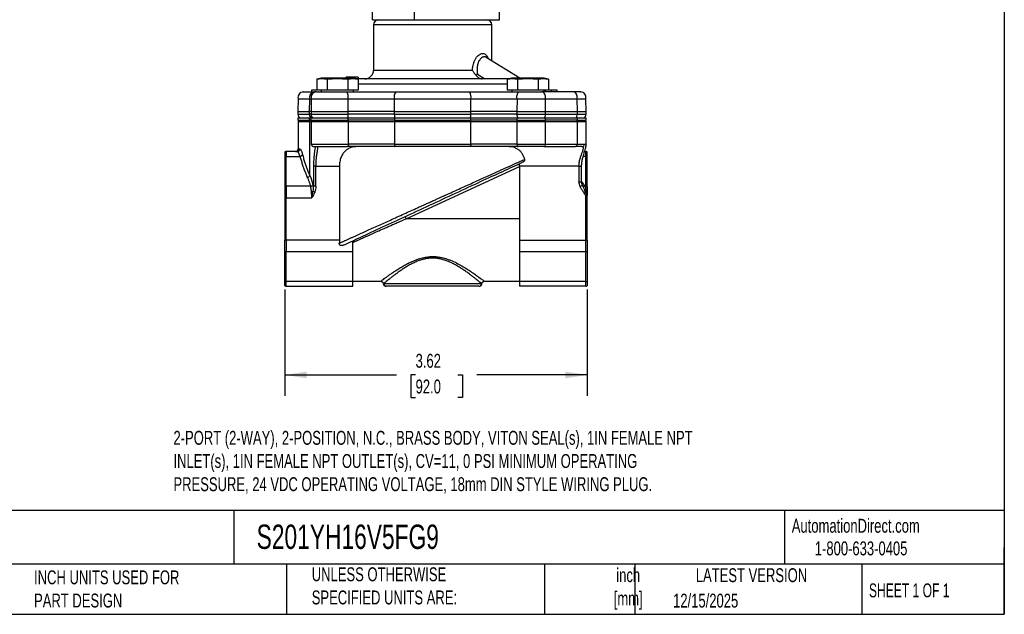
# Model space of a CAD drawing. Header units: inches. Extents: x 0.5 to 21.5, y 0.5 to 16.5.
# Tile 6 of 16: x 9.7 to 21.5, y 0.5 to 7.6. Entities that reach past the tile are written whole.
import ezdxf

# ---------------------------------------------------------------- set-up
doc = ezdxf.new("R2010")
doc.units = ezdxf.units.IN
doc.header["$LTSCALE"] = 2
doc.header["$MEASUREMENT"] = 0
doc.linetypes.add('SLD-Solid', pattern=[0])
doc.layers.add('DIMENSIONS', color=140, linetype='SLD-Solid', lineweight=25)
doc.layers.add('TEXT', color=140, linetype='SLD-Solid', lineweight=25)
doc.styles.add('SLDTEXTSTYLE0', font='TXT', dxfattribs={"width": 0.7})
doc.styles.add('SLDTEXTSTYLE1', font='TXT', dxfattribs={"width": 0.65})
doc.dimstyles.new('SLDDIMSTYLE0', dxfattribs={"dimtxt": 0.169922, "dimasz": 0.26, "dimexe": 0, "dimexo": 0.0625, "dimgap": 0.04248, "dimtad": 0, "dimtih": 1, "dimtoh": 1, "dimrnd": 1e-09, "dimzin": 12, "dimdsep": 46, "dimtxsty": 'SLDTEXTSTYLE0', "dimsah": 1, "dimcen": 0.09, "dimadec": 0, "dimazin": 3, "dimtfac": 1, "dimtofl": 0, "dimtmove": 0, "dimatfit": 3, "dimfxl": 0, "dimfrac": 2, "dimtolj": 1, "dimtzin": 12, "dimarcsym": 0})

# ---------------------------------------------------------------- blocks, each defined once
blk = doc.blocks.new('_D_5')
at = {"layer": 'DIMENSIONS'}
for p, q in [((12.876, 4.392), (12.876, 3.118)), ((16.498, 4.392), (16.498, 3.118)), ((12.876, 3.368), (14.212, 3.368)), ((14.442, 3.368), (14.385, 3.368)), ((14.385, 3.368), (14.385, 3.098)), ((14.947, 3.368), (15.004, 3.368)), ((15.004, 3.368), (15.004, 3.098)), ((16.498, 3.368), (15.177, 3.368)), ((14.385, 3.098), (14.442, 3.098)), ((15.004, 3.098), (14.947, 3.098))]:
    blk.add_line(p, q, dxfattribs=at)
for points in [[(12.876, 3.368), (13.136, 3.328), (13.136, 3.408)], [(16.498, 3.368), (16.238, 3.408), (16.238, 3.328)]]:
    blk.add_solid(points, dxfattribs=at)
at = {"layer": 'DIMENSIONS', "char_height": 0.1667, "attachment_point": 1, "style": 'SLDTEXTSTYLE0'}
for s, insert in [('3.62', (14.442, 3.621)), ('92.0', (14.442, 3.313))]:
    blk.add_mtext(s, dxfattribs=dict(at, insert=insert))

msp = doc.modelspace()

# ---------------------------------------------------------------- linework, layer by layer
for p, q in [((14.425, 9.245), (14.425, 7.625)), ((15.446, 7.625), (15.446, 9.245)), ((13.924, 7.625), (13.924, 7.995)), ((13.924, 7.625), (14.425, 7.625)), ((13.938, 7.562), (13.938, 7.022)), ((15.355, 7.562), (13.938, 7.562)), ((14.425, 7.625), (15.446, 7.625)), ((15.355, 7.133), (15.355, 7.562)), ((15.69, 6.923), (15.29, 7.173)), ((13.938, 7.022), (15.124, 7.022)), ((15.185, 6.971), (15.273, 6.916)), ((13.311, 6.923), (13.256, 6.913)), ((13.256, 6.913), (13.256, 6.78)), ((13.699, 6.923), (13.311, 6.923)), ((13.38, 6.913), (13.38, 6.78)), ((13.607, 6.936), (13.607, 6.923)), ((13.609, 6.936), (13.609, 6.923)), ((13.629, 6.913), (13.629, 6.78)), ((13.642, 6.936), (13.637, 6.936)), ((13.638, 6.936), (13.638, 6.923)), ((13.653, 6.936), (13.653, 6.923)), ((13.664, 6.936), (13.658, 6.936)), ((13.668, 6.936), (13.668, 6.923)), ((13.678, 6.936), (13.678, 6.923)), ((13.687, 6.936), (13.687, 6.923)), ((13.689, 6.936), (13.687, 6.936)), ((13.69, 6.936), (13.69, 6.923)), ((13.699, 6.936), (13.69, 6.936)), ((13.699, 6.936), (13.699, 6.923)), ((13.753, 6.913), (13.699, 6.923)), ((13.713, 6.936), (13.713, 6.92)), ((13.752, 6.936), (13.715, 6.936)), ((13.752, 6.936), (13.752, 6.916)), ((13.753, 6.913), (13.753, 6.78)), ((15.539, 6.853), (13.753, 6.853)), ((15.594, 6.923), (15.539, 6.913)), ((15.539, 6.913), (15.539, 6.78)), ((15.982, 6.923), (15.594, 6.923)), ((15.663, 6.913), (15.663, 6.78)), ((15.912, 6.913), (15.912, 6.78)), ((16.036, 6.913), (15.982, 6.923)), ((16.036, 6.913), (16.036, 6.78)), ((13.311, 6.779), (13.195, 6.779)), ((13.195, 6.779), (13.195, 6.759)), ((13.248, 6.759), (13.228, 6.759)), ((13.38, 6.78), (13.256, 6.78)), ((13.311, 6.78), (13.311, 6.759)), ((13.629, 6.78), (13.38, 6.78)), ((13.753, 6.78), (13.629, 6.78)), ((13.699, 6.759), (13.699, 6.78)), ((15.663, 6.78), (15.539, 6.78)), ((15.594, 6.78), (15.594, 6.759)), ((15.912, 6.78), (15.663, 6.78)), ((16.036, 6.78), (15.912, 6.78)), ((16.336, 6.759), (15.957, 6.759)), ((15.982, 6.759), (15.982, 6.78)), ((15.995, 6.779), (15.995, 6.759)), ((16.068, 6.779), (16.068, 6.759)), ((16.14, 6.759), (16.14, 6.779)), ((13.035, 6.678), (13.032, 6.524)), ((13.035, 6.678), (13.173, 6.678)), ((13.171, 6.524), (13.173, 6.678)), ((13.173, 6.678), (13.192, 6.678)), ((13.192, 6.678), (13.19, 6.524)), ((13.192, 6.678), (13.634, 6.678)), ((13.635, 6.524), (13.634, 6.678)), ((13.634, 6.678), (14.187, 6.678)), ((14.187, 6.678), (14.186, 6.524)), ((14.187, 6.678), (15.105, 6.678)), ((15.106, 6.524), (15.105, 6.678)), ((15.105, 6.678), (15.658, 6.678)), ((15.658, 6.678), (15.657, 6.524)), ((15.658, 6.678), (15.998, 6.678)), ((16, 6.524), (15.998, 6.678)), ((15.998, 6.678), (16.377, 6.678)), ((16.377, 6.678), (16.378, 6.524)), ((16.377, 6.678), (16.482, 6.678)), ((16.485, 6.524), (16.482, 6.678)), ((13.032, 6.524), (13.032, 6.492)), ((13.032, 6.524), (13.171, 6.524)), ((13.19, 6.524), (13.171, 6.524)), ((13.171, 6.492), (13.171, 6.524)), ((13.19, 6.524), (13.19, 6.492)), ((13.19, 6.524), (13.635, 6.524)), ((13.635, 6.492), (13.635, 6.524)), ((14.186, 6.524), (13.635, 6.524)), ((14.186, 6.524), (14.186, 6.492)), ((14.186, 6.524), (15.106, 6.524)), ((15.106, 6.492), (15.106, 6.524)), ((15.657, 6.524), (15.106, 6.524)), ((15.657, 6.524), (15.657, 6.492)), ((15.657, 6.524), (16, 6.524)), ((16, 6.492), (16, 6.524)), ((16, 6.524), (16.378, 6.524)), ((16.378, 6.524), (16.378, 6.492)), ((16.378, 6.524), (16.485, 6.524)), ((16.485, 6.492), (16.485, 6.524)), ((13.032, 6.492), (13.171, 6.492)), ((13.032, 6.444), (13.032, 6.419)), ((13.17, 6.444), (13.032, 6.444)), ((13.032, 6.419), (13.17, 6.419)), ((13.035, 6.403), (13.035, 6.076)), ((13.035, 6.403), (13.173, 6.403)), ((13.17, 6.419), (13.17, 6.444)), ((13.188, 6.444), (13.17, 6.444)), ((13.188, 6.419), (13.17, 6.419)), ((13.19, 6.492), (13.171, 6.492)), ((13.173, 5.757), (13.173, 6.403)), ((13.173, 6.403), (13.191, 6.403)), ((13.188, 6.444), (13.188, 6.419)), ((13.635, 6.444), (13.188, 6.444)), ((13.188, 6.419), (13.635, 6.419)), ((13.19, 6.492), (13.635, 6.492)), ((13.191, 6.403), (13.191, 6.135)), ((13.191, 6.403), (13.637, 6.403)), ((14.186, 6.492), (13.635, 6.492)), ((13.635, 6.419), (13.635, 6.444)), ((14.188, 6.444), (13.635, 6.444)), ((14.188, 6.419), (13.635, 6.419)), ((13.637, 6.135), (13.637, 6.403)), ((13.637, 6.403), (14.189, 6.403)), ((14.186, 6.492), (15.106, 6.492)), ((14.188, 6.444), (14.188, 6.419)), ((15.105, 6.444), (14.188, 6.444)), ((14.188, 6.419), (15.105, 6.419)), ((14.189, 6.403), (14.189, 6.135)), ((14.189, 6.403), (15.104, 6.403)), ((15.104, 6.135), (15.104, 6.403)), ((15.104, 6.403), (15.657, 6.403)), ((15.105, 6.419), (15.105, 6.444)), ((15.656, 6.444), (15.105, 6.444)), ((15.656, 6.419), (15.105, 6.419)), ((15.657, 6.492), (15.106, 6.492)), ((15.656, 6.444), (15.656, 6.419)), ((15.999, 6.444), (15.656, 6.444)), ((15.656, 6.419), (15.999, 6.419)), ((15.657, 6.492), (16, 6.492)), ((15.657, 6.403), (15.657, 6.135)), ((15.657, 6.403), (16.001, 6.403)), ((15.999, 6.419), (15.999, 6.444)), ((16.379, 6.444), (15.999, 6.444)), ((16.379, 6.419), (15.999, 6.419)), ((16, 6.492), (16.378, 6.492)), ((16.001, 6.135), (16.001, 6.403)), ((16.001, 6.403), (16.379, 6.403)), ((16.378, 6.492), (16.485, 6.492)), ((16.379, 6.444), (16.379, 6.419)), ((16.485, 6.444), (16.379, 6.444)), ((16.379, 6.419), (16.485, 6.419)), ((16.379, 6.403), (16.379, 6.135)), ((16.379, 6.403), (16.485, 6.403)), ((16.485, 6.419), (16.485, 6.444)), ((16.485, 6.116), (16.485, 6.403)), ((12.876, 6.04), (12.876, 5.984)), ((12.892, 6.045), (12.892, 5.987)), ((13.023, 6.045), (12.892, 6.045)), ((13.035, 6.076), (13.054, 6.076)), ((13.191, 6.135), (13.637, 6.135)), ((14.189, 6.135), (13.637, 6.135)), ((14.189, 6.135), (15.104, 6.135)), ((15.657, 6.135), (15.104, 6.135)), ((15.657, 6.135), (16.001, 6.135)), ((15.98, 6.104), (16.358, 6.104)), ((16.001, 6.135), (16.379, 6.135)), ((16.379, 6.135), (16.467, 6.135)), ((16.469, 6.045), (16.482, 6.045)), ((16.482, 5.987), (16.482, 6.045)), ((16.498, 5.984), (16.498, 6.04)), ((12.876, 5.984), (12.876, 5.627)), ((12.892, 5.63), (12.892, 5.987)), ((12.892, 5.987), (13.057, 5.987)), ((16.482, 5.987), (16.451, 5.987)), ((16.482, 5.63), (16.482, 5.987)), ((16.498, 5.627), (16.498, 5.984)), ((13.217, 5.868), (13.217, 5.629)), ((13.247, 5.868), (13.217, 5.868)), ((13.247, 5.868), (13.529, 5.868)), ((13.247, 5.629), (13.247, 5.868)), ((13.529, 5.868), (13.529, 4.985)), ((14.329, 5.238), (15.686, 5.866)), ((15.686, 5.868), (15.686, 5.9)), ((16.401, 5.868), (15.686, 5.868)), ((15.686, 5.868), (15.686, 4.985)), ((16.401, 5.868), (16.401, 5.682)), ((16.401, 5.868), (16.432, 5.868)), ((16.432, 5.682), (16.432, 5.868)), ((16.401, 5.682), (16.432, 5.682)), ((16.432, 5.688), (16.439, 5.678)), ((16.433, 5.677), (16.439, 5.678)), ((12.876, 5.627), (12.876, 5.49)), ((12.892, 5.63), (12.892, 5.49)), ((13.182, 5.63), (12.892, 5.63)), ((13.214, 5.57), (13.234, 5.563)), ((13.247, 5.629), (13.217, 5.629)), ((16.443, 5.638), (16.415, 5.625)), ((16.443, 5.639), (16.44, 5.647)), ((16.449, 5.628), (16.443, 5.638)), ((16.458, 5.554), (16.476, 5.566)), ((16.471, 5.63), (16.482, 5.63)), ((16.482, 5.609), (16.482, 5.63)), ((16.498, 5.627), (16.498, 5.606)), ((12.876, 5.49), (12.876, 4.985)), ((12.892, 5.49), (12.876, 5.49)), ((12.892, 4.985), (12.892, 5.49)), ((12.892, 5.49), (13.197, 5.49)), ((16.482, 5.518), (16.49, 5.524)), ((16.482, 4.985), (16.482, 5.518)), ((16.498, 5.518), (16.482, 5.518)), ((16.498, 4.985), (16.498, 5.518)), ((14.329, 5.238), (14.316, 5.266)), ((15.686, 5.238), (14.329, 5.238)), ((12.892, 4.985), (12.876, 4.985)), ((12.876, 4.849), (12.876, 4.985)), ((13.529, 4.985), (12.892, 4.985)), ((12.892, 4.985), (12.892, 4.846)), ((13.688, 4.846), (13.688, 4.975)), ((15.686, 4.985), (16.482, 4.985)), ((15.686, 4.985), (15.686, 4.846)), ((16.498, 4.985), (16.482, 4.985)), ((16.482, 4.846), (16.482, 4.985)), ((16.498, 4.985), (16.498, 4.849)), ((12.876, 4.492), (12.876, 4.849)), ((12.892, 4.846), (13.688, 4.846)), ((12.892, 4.488), (12.892, 4.846)), ((13.688, 4.488), (13.688, 4.846)), ((15.686, 4.846), (16.482, 4.846)), ((15.686, 4.846), (15.686, 4.488)), ((16.482, 4.488), (16.482, 4.846)), ((16.498, 4.849), (16.498, 4.492)), ((12.876, 4.435), (12.876, 4.492)), ((13.688, 4.488), (12.892, 4.488)), ((12.892, 4.431), (12.892, 4.488)), ((13.688, 4.49), (14.025, 4.49)), ((13.688, 4.431), (13.688, 4.488)), ((15.267, 4.49), (15.686, 4.49)), ((16.482, 4.488), (15.686, 4.488)), ((15.686, 4.488), (15.686, 4.431)), ((16.482, 4.431), (16.482, 4.488)), ((16.498, 4.492), (16.498, 4.435)), ((12.892, 4.431), (13.688, 4.431)), ((14.059, 4.462), (15.233, 4.462)), ((16.482, 4.431), (15.686, 4.431))]:
    msp.add_line(p, q)
at = {"flags": 128}
for points in [[(13.634, 6.678), (13.635, 6.692), (13.635, 6.707), (13.633, 6.721), (13.63, 6.733), (13.626, 6.744), (13.621, 6.752), (13.615, 6.757), (13.609, 6.759)], [(15.658, 6.678), (15.657, 6.692), (15.657, 6.707), (15.659, 6.721), (15.662, 6.733), (15.666, 6.744), (15.671, 6.752), (15.677, 6.757), (15.683, 6.759)], [(15.998, 6.678), (16, 6.692), (15.999, 6.707), (15.996, 6.721), (15.991, 6.733), (15.985, 6.744), (15.976, 6.752), (15.967, 6.757), (15.957, 6.759)], [(16.377, 6.678), (16.378, 6.692), (16.378, 6.707), (16.375, 6.721), (16.37, 6.733), (16.363, 6.744), (16.355, 6.752), (16.346, 6.757), (16.336, 6.759)], [(13.637, 6.135), (13.637, 6.129), (13.636, 6.123), (13.635, 6.118), (13.633, 6.113), (13.631, 6.109), (13.629, 6.106), (13.627, 6.104), (13.624, 6.104)], [(14.189, 6.135), (14.189, 6.129), (14.19, 6.123), (14.191, 6.118), (14.192, 6.113), (14.193, 6.109), (14.195, 6.106), (14.196, 6.104), (14.198, 6.104)], [(15.104, 6.135), (15.103, 6.129), (15.103, 6.123), (15.102, 6.118), (15.101, 6.113), (15.1, 6.109), (15.098, 6.106), (15.097, 6.104), (15.095, 6.104)], [(15.657, 6.135), (15.657, 6.129), (15.658, 6.123), (15.659, 6.118), (15.66, 6.113), (15.662, 6.109), (15.665, 6.106), (15.667, 6.104), (15.67, 6.104)]]:
    msp.add_lwpolyline(points, dxfattribs=at)
for centre, radius, start, end in [((14.001, 7.562), 0.063, 90, 180), ((15.292, 7.562), 0.063, 0, 90), ((13.832, 7.022), 0.106, 270, 0), ((13.095, 6.696), 0.063, 90, 196.7868), ((13.232, 6.697), 0.0621, 93.6344, 198.0156), ((13.253, 6.696), 0.063, 90, 196.7868), ((14.275, 6.701), 0.0909, 140.8867, 195.2174), ((15.017, 6.701), 0.0909, 344.7826, 39.1133), ((16.422, 6.696), 0.063, 343.2132, 90), ((13.095, 6.492), 0.063, 180, 229.6324), ((13.066, 6.403), 0.031, 148.927, 180), ((13.236, 6.491), 0.0655, 179.4862, 226.3357), ((13.206, 6.403), 0.0332, 151.3465, 180.1319), ((13.253, 6.492), 0.063, 180, 229.6324), ((13.222, 6.403), 0.031, 148.927, 180), ((13.521, 6.489), 0.114, 336.7821, 1.4819), ((13.571, 6.403), 0.0665, 359.6686, 13.5877), ((14.347, 6.488), 0.16, 178.8287, 196.1791), ((14.286, 6.403), 0.0967, 170.7343, 180.2538), ((14.945, 6.488), 0.16, 343.8209, 1.1713), ((15.007, 6.403), 0.0965, 359.7459, 9.2821), ((15.771, 6.489), 0.114, 178.5181, 203.2179), ((15.723, 6.403), 0.0664, 166.3897, 180.3317), ((15.922, 6.49), 0.0783, 323.962, 1.4271), ((15.958, 6.403), 0.0428, 359.6603, 21.5893), ((16.3, 6.49), 0.0783, 323.962, 1.4271), ((16.336, 6.403), 0.0428, 359.6603, 21.5893), ((16.422, 6.492), 0.063, 310.3676, 0), ((16.454, 6.403), 0.031, 0, 31.073), ((12.892, 6.014), 0.031, 90, 121.073), ((13.004, 6.076), 0.031, 270, 360), ((13.023, 6.076), 0.0308, 270.3451, 0.341), ((13.222, 6.135), 0.031, 180, 270), ((15.974, 6.131), 0.0275, 283.1493, 8.83), ((16.352, 6.131), 0.0275, 283.1493, 8.83), ((16.436, 6.134), 0.0302, 271.7162, 1.6191), ((16.482, 6.014), 0.031, 58.927, 90), ((12.892, 5.946), 0.0411, 89.6752, 112.5679), ((13.054, 6.021), 0.0345, 273.5254, 338.7848), ((16.482, 5.946), 0.0411, 67.4321, 90.3248), ((13.137, 5.774), 0.0392, 280.5438, 334.8955), ((12.892, 5.589), 0.0411, 89.6752, 112.5679), ((13.18, 5.664), 0.0348, 274.1283, 338.3837), ((13.19, 5.634), 0.0687, 273.483, 290.7231), ((16.462, 5.65), 0.0218, 210.3511, 294.7607), ((16.484, 5.626), 0.0608, 262.2936, 273.5719), ((16.482, 5.589), 0.0411, 67.4321, 90.3248), ((16.482, 5.561), 0.0475, 70.7042, 90.3595), ((16.483, 5.502), 0.0636, 76.4786, 85.6852), ((12.892, 4.887), 0.0411, 247.4321, 270.3248), ((16.482, 4.887), 0.0411, 269.6752, 292.5679), ((14.045, 4.734), 0.576, 3.2815, 5.1491), ((12.892, 4.53), 0.0411, 247.4321, 270.3248), ((16.482, 4.53), 0.0411, 269.6752, 292.5679), ((12.892, 4.462), 0.031, 238.927, 270), ((14.09, 4.462), 0.0309, 179.8265, 269.8254), ((15.202, 4.462), 0.0309, 270.1746, 0.1735), ((16.482, 4.462), 0.031, 270, 301.073)]:
    msp.add_arc(centre, radius, start, end)
for points, knots in [([(15.124, 7.022), (15.125, 7.035), (15.127, 7.06), (15.135, 7.097), (15.147, 7.131), (15.164, 7.162), (15.183, 7.187), (15.204, 7.207), (15.226, 7.218), (15.247, 7.222), (15.267, 7.218), (15.284, 7.206), (15.297, 7.188), (15.304, 7.171), (15.307, 7.163)], [0, 0, 0, 0, 0.085174, 0.168144, 0.253047, 0.336178, 0.420383, 0.504208, 0.588161, 0.672286, 0.755947, 0.840504, 0.924404, 1, 1, 1, 1]), ([(15.29, 7.173), (15.289, 7.174), (15.287, 7.175), (15.283, 7.177), (15.279, 7.178), (15.275, 7.179), (15.271, 7.18), (15.267, 7.18), (15.263, 7.179), (15.259, 7.179), (15.254, 7.178), (15.25, 7.176), (15.239, 7.171), (15.222, 7.159), (15.201, 7.131), (15.186, 7.096), (15.18, 7.063), (15.178, 7.034), (15.179, 7.016), (15.18, 6.999), (15.182, 6.985), (15.184, 6.976), (15.185, 6.971)], [0, 0, 0, 0, 0.022731, 0.045451, 0.068163, 0.090875, 0.11359, 0.136313, 0.159051, 0.181808, 0.204589, 0.227399, 0.250243, 0.378341, 0.49991, 0.622735, 0.749308, 0.810093, 0.874503, 0.913482, 0.95531, 1, 1, 1, 1]), ([(15.169, 6.957), (15.168, 6.958), (15.166, 6.961), (15.161, 6.966), (15.155, 6.973), (15.149, 6.98), (15.142, 6.989), (15.135, 6.999), (15.129, 7.011), (15.125, 7.018), (15.124, 7.022)], [0, 0, 0, 0, 0.053466, 0.1366, 0.249677, 0.387444, 0.498544, 0.682483, 0.849737, 1, 1, 1, 1]), ([(15.185, 6.971), (15.184, 6.972), (15.182, 6.972), (15.178, 6.971), (15.177, 6.969), (15.173, 6.965), (15.171, 6.961), (15.169, 6.957)], [0, 0, 0, 0, 0.25, 0.25, 0.5, 0.5, 1, 1, 1, 1]), ([(13.38, 6.913), (13.422, 6.917), (13.463, 6.919), (13.546, 6.919), (13.587, 6.917), (13.629, 6.913)], [0, 0, 0, 0, 0.5, 0.5, 1, 1, 1, 1]), ([(13.638, 6.936), (13.637, 6.936), (13.635, 6.936), (13.632, 6.936), (13.629, 6.936), (13.627, 6.936), (13.624, 6.936), (13.622, 6.936), (13.619, 6.936), (13.617, 6.936), (13.615, 6.936), (13.613, 6.936), (13.612, 6.936), (13.611, 6.936), (13.61, 6.936), (13.609, 6.936), (13.609, 6.936), (13.609, 6.936), (13.609, 6.936)], [0, 0, 0, 0, 0.06454, 0.127182, 0.188572, 0.248607, 0.309229, 0.370041, 0.431886, 0.495292, 0.559098, 0.621422, 0.682439, 0.743602, 0.805524, 0.868657, 0.933075, 1, 1, 1, 1]), ([(13.653, 6.936), (13.652, 6.936), (13.65, 6.936), (13.646, 6.936), (13.642, 6.936), (13.639, 6.936), (13.638, 6.936)], [0, 0, 0, 0, 0.248902, 0.494752, 0.743271, 1, 1, 1, 1]), ([(13.668, 6.936), (13.667, 6.936), (13.666, 6.936), (13.664, 6.936), (13.662, 6.936), (13.66, 6.936), (13.659, 6.936), (13.657, 6.936), (13.655, 6.936), (13.654, 6.936), (13.653, 6.936)], [0, 0, 0, 0, 0.158989, 0.307115, 0.446213, 0.574876, 0.694152, 0.804581, 0.906593, 1, 1, 1, 1]), ([(13.678, 6.936), (13.678, 6.936), (13.677, 6.936), (13.676, 6.936), (13.674, 6.936), (13.673, 6.936), (13.672, 6.936), (13.67, 6.936), (13.669, 6.936), (13.668, 6.936), (13.668, 6.936)], [0, 0, 0, 0, 0.083425, 0.17756, 0.283982, 0.402217, 0.533568, 0.676121, 0.831649, 1, 1, 1, 1]), ([(13.687, 6.936), (13.686, 6.936), (13.685, 6.936), (13.682, 6.936), (13.68, 6.936), (13.679, 6.936), (13.678, 6.936)], [0, 0, 0, 0, 0.24004, 0.479403, 0.731757, 1, 1, 1, 1]), ([(13.713, 6.936), (13.713, 6.936), (13.713, 6.936), (13.712, 6.936), (13.711, 6.936), (13.709, 6.936), (13.707, 6.936), (13.705, 6.936), (13.702, 6.936), (13.7, 6.936), (13.699, 6.936)], [0, 0, 0, 0, 0.105719, 0.213421, 0.326142, 0.443656, 0.569041, 0.702698, 0.846311, 1, 1, 1, 1]), ([(14.646, 6.916), (14.61, 6.916), (14.536, 6.916), (14.426, 6.916), (14.315, 6.916), (14.203, 6.916), (14.094, 6.916), (13.989, 6.916), (13.89, 6.916), (13.805, 6.916), (13.758, 6.916), (13.738, 6.916)], [0, 0, 0, 0, 0.106064, 0.212137, 0.324564, 0.437011, 0.554124, 0.671257, 0.790862, 0.910487, 1, 1, 1, 1]), ([(15.554, 6.916), (15.551, 6.916), (15.529, 6.916), (15.483, 6.916), (15.404, 6.916), (15.304, 6.916), (15.195, 6.916), (15.096, 6.916), (15.008, 6.916), (14.903, 6.916), (14.783, 6.916), (14.692, 6.916), (14.646, 6.916)], [0, 0, 0, 0, 0.013307, 0.10153, 0.190015, 0.326204, 0.462412, 0.553324, 0.643965, 0.734895, 0.867443, 1, 1, 1, 1]), ([(15.169, 6.957), (15.174, 6.951), (15.179, 6.945), (15.19, 6.935), (15.196, 6.93), (15.214, 6.92), (15.228, 6.916), (15.242, 6.916)], [0, 0, 0, 0, 0.25, 0.25, 0.5, 0.5, 1, 1, 1, 1]), ([(15.663, 6.913), (15.705, 6.917), (15.746, 6.919), (15.829, 6.919), (15.87, 6.917), (15.912, 6.913)], [0, 0, 0, 0, 0.5, 0.5, 1, 1, 1, 1]), ([(13.253, 6.759), (13.251, 6.759), (13.294, 6.759), (13.439, 6.759), (13.53, 6.759), (13.609, 6.759)], [0, 0, 0, 0, 0.5, 0.5, 1, 1, 1, 1]), ([(15.683, 6.759), (15.728, 6.759), (15.778, 6.759), (15.875, 6.759), (15.921, 6.759), (15.957, 6.759)], [0, 0, 0, 0, 0.5, 0.5, 1, 1, 1, 1]), ([(16.068, 6.779), (16.059, 6.779), (16.048, 6.779), (16.039, 6.779), (16.038, 6.779)], [0, 0, 0, 0, 0.859248, 1, 1, 1, 1]), ([(16.14, 6.779), (16.14, 6.779), (16.139, 6.779), (16.138, 6.779), (16.137, 6.779), (16.134, 6.779), (16.132, 6.779), (16.128, 6.779), (16.124, 6.779), (16.119, 6.779), (16.113, 6.779), (16.108, 6.779), (16.102, 6.779), (16.095, 6.779), (16.089, 6.779), (16.082, 6.779), (16.075, 6.779), (16.07, 6.779), (16.068, 6.779)], [0, 0, 0, 0, 0.0658189, 0.1297465, 0.192072, 0.2534594, 0.3145696, 0.3762799, 0.4390257, 0.503267, 0.5674928, 0.6297048, 0.6909996, 0.7514517, 0.8120044, 0.8731497, 0.9356355, 1, 1, 1, 1]), ([(16.421, 6.759), (16.421, 6.759), (16.422, 6.759), (16.413, 6.759), (16.395, 6.759), (16.369, 6.759), (16.347, 6.759), (16.336, 6.759)], [0, 0, 0, 0, 0.098881, 0.334538, 0.565769, 0.788627, 1, 1, 1, 1]), ([(13.057, 5.987), (13.056, 5.989), (13.055, 5.993), (13.053, 5.999), (13.05, 6.005), (13.047, 6.013), (13.043, 6.022), (13.039, 6.03), (13.035, 6.036), (13.032, 6.04), (13.029, 6.043), (13.026, 6.044), (13.024, 6.045), (13.023, 6.045)], [0, 0, 0, 0, 0.053369, 0.11303, 0.178986, 0.251235, 0.375728, 0.500228, 0.608381, 0.712427, 0.812373, 0.908227, 1, 1, 1, 1]), ([(13.054, 6.076), (13.054, 6.076), (13.055, 6.076), (13.057, 6.075), (13.058, 6.074), (13.06, 6.073), (13.062, 6.071), (13.065, 6.066), (13.069, 6.059), (13.074, 6.049), (13.078, 6.039), (13.081, 6.029), (13.084, 6.019), (13.086, 6.012), (13.087, 6.009)], [0, 0, 0, 0, 0.049896, 0.099723, 0.149562, 0.199489, 0.249584, 0.374529, 0.49978, 0.624174, 0.748742, 0.832567, 0.916203, 1, 1, 1, 1]), ([(13.238, 6.104), (13.238, 6.099), (13.236, 6.086), (13.232, 6.056), (13.226, 6.015), (13.222, 5.969), (13.218, 5.919), (13.218, 5.885), (13.217, 5.868)], [0, 0, 0, 0, 0.108056, 0.286567, 0.464811, 0.642678, 0.821299, 1, 1, 1, 1]), ([(13.222, 6.104), (13.222, 6.104), (13.223, 6.104), (13.231, 6.104), (13.245, 6.104), (13.265, 6.104), (13.289, 6.104), (13.318, 6.104), (13.349, 6.104), (13.385, 6.104), (13.424, 6.104), (13.464, 6.104), (13.506, 6.104), (13.547, 6.104), (13.587, 6.104), (13.612, 6.104), (13.624, 6.104)], [0, 0, 0, 0, 0.063662, 0.137074, 0.210522, 0.283934, 0.354343, 0.424716, 0.495125, 0.565498, 0.638946, 0.712358, 0.785806, 0.859218, 0.929618, 1, 1, 1, 1]), ([(13.247, 5.868), (13.248, 5.883), (13.248, 5.903), (13.25, 5.928), (13.251, 5.943), (13.253, 5.962), (13.255, 5.986), (13.259, 6.011), (13.263, 6.035), (13.266, 6.056), (13.269, 6.073), (13.271, 6.089), (13.271, 6.095), (13.271, 6.099)], [0, 0, 0, 0, 0.137456, 0.185802, 0.235399, 0.286258, 0.376013, 0.476409, 0.571592, 0.666932, 0.763355, 0.857079, 1, 1, 1, 1]), ([(13.745, 6.104), (13.717, 6.104), (13.691, 6.1), (13.659, 6.09), (13.653, 6.087), (13.641, 6.082), (13.635, 6.078), (13.618, 6.068), (13.607, 6.06), (13.587, 6.04), (13.577, 6.029), (13.565, 6.01), (13.561, 6.003), (13.554, 5.989), (13.55, 5.981), (13.541, 5.957), (13.537, 5.941), (13.532, 5.914), (13.531, 5.905), (13.529, 5.886), (13.529, 5.877), (13.529, 5.868)], [0, 0, 0, 0, 0.25, 0.25, 0.3125, 0.3125, 0.375, 0.375, 0.5, 0.5, 0.625, 0.625, 0.6875, 0.6875, 0.75, 0.75, 0.875, 0.875, 0.9375, 0.9375, 1, 1, 1, 1]), ([(15.751, 5.953), (15.747, 5.966), (15.743, 5.979), (15.734, 5.996), (15.732, 6.002), (15.725, 6.013), (15.722, 6.018), (15.711, 6.033), (15.704, 6.042), (15.688, 6.058), (15.679, 6.064), (15.652, 6.082), (15.632, 6.091), (15.601, 6.099), (15.591, 6.101), (15.569, 6.103), (15.558, 6.104), (15.547, 6.104)], [0, 0, 0, 0, 0.125, 0.125, 0.1875, 0.1875, 0.25, 0.25, 0.375, 0.375, 0.5, 0.5, 0.75, 0.75, 0.875, 0.875, 1, 1, 1, 1]), ([(15.98, 6.104), (15.939, 6.104), (15.887, 6.104), (15.777, 6.104), (15.72, 6.104), (15.67, 6.104)], [0, 0, 0, 0, 0.5, 0.5, 1, 1, 1, 1]), ([(16.401, 5.868), (16.401, 5.884), (16.402, 5.899), (16.407, 5.93), (16.41, 5.945), (16.418, 5.973), (16.423, 5.986), (16.431, 6.012), (16.436, 6.023), (16.442, 6.04), (16.444, 6.045), (16.447, 6.055), (16.448, 6.059), (16.452, 6.072), (16.454, 6.08), (16.454, 6.089), (16.454, 6.091), (16.453, 6.096), (16.452, 6.098), (16.448, 6.102), (16.443, 6.104), (16.437, 6.104)], [0, 0, 0, 0, 0.125, 0.125, 0.25, 0.25, 0.375, 0.375, 0.5, 0.5, 0.5625, 0.5625, 0.625, 0.625, 0.75, 0.75, 0.8125, 0.8125, 0.875, 0.875, 1, 1, 1, 1]), ([(16.432, 5.868), (16.433, 5.885), (16.434, 5.918), (16.444, 5.962), (16.453, 5.996), (16.461, 6.023), (16.469, 6.046), (16.476, 6.069), (16.483, 6.094), (16.484, 6.108), (16.485, 6.116)], [0, 0, 0, 0, 0.163808, 0.309111, 0.433894, 0.537646, 0.625864, 0.729481, 0.854191, 1, 1, 1, 1]), ([(16.467, 6.135), (16.472, 6.134), (16.483, 6.133), (16.484, 6.122), (16.485, 6.116)], [0, 0, 0, 0, 0.506527, 1, 1, 1, 1]), ([(13.057, 5.987), (13.059, 5.979), (13.063, 5.964), (13.069, 5.94), (13.076, 5.917), (13.084, 5.894), (13.091, 5.871), (13.099, 5.848), (13.108, 5.825), (13.116, 5.803), (13.125, 5.78), (13.135, 5.758), (13.141, 5.743), (13.144, 5.735)], [0, 0, 0, 0, 0.092097, 0.183924, 0.275491, 0.366809, 0.457889, 0.548743, 0.63938, 0.729814, 0.820054, 0.910112, 1, 1, 1, 1]), ([(13.087, 6.009), (13.089, 6.001), (13.093, 5.984), (13.1, 5.959), (13.107, 5.935), (13.115, 5.911), (13.122, 5.888), (13.13, 5.865), (13.138, 5.843), (13.147, 5.821), (13.155, 5.799), (13.164, 5.778), (13.17, 5.764), (13.173, 5.757)], [0, 0, 0, 0, 0.0984416, 0.1953751, 0.2908009, 0.3847196, 0.4771318, 0.5680379, 0.6574385, 0.7453344, 0.8317261, 0.9166144, 1, 1, 1, 1]), ([(13.573, 4.922), (13.635, 4.951), (13.706, 4.984), (13.865, 5.057), (13.953, 5.098), (14.139, 5.184), (14.237, 5.23), (14.44, 5.323), (14.544, 5.372), (14.753, 5.468), (14.858, 5.517), (15.061, 5.611), (15.16, 5.657), (15.348, 5.744), (15.436, 5.784), (15.597, 5.859), (15.67, 5.893), (15.733, 5.922)], [0, 0, 0, 0, 0.125, 0.125, 0.25, 0.25, 0.375, 0.375, 0.5, 0.5, 0.625, 0.625, 0.75, 0.75, 0.875, 0.875, 1, 1, 1, 1]), ([(14.646, 5.453), (14.654, 5.456), (14.668, 5.463), (14.689, 5.473), (14.709, 5.482), (14.728, 5.49), (14.745, 5.498), (14.761, 5.505), (14.776, 5.512), (14.79, 5.518), (14.826, 5.534), (14.883, 5.56), (14.991, 5.609), (15.119, 5.667), (15.244, 5.724), (15.339, 5.766), (15.409, 5.798), (15.474, 5.828), (15.527, 5.852), (15.57, 5.871), (15.604, 5.886), (15.636, 5.901), (15.667, 5.915), (15.697, 5.928), (15.725, 5.941), (15.742, 5.949), (15.751, 5.953)], [0, 0, 0, 0, 0.017952, 0.034878, 0.050777, 0.065651, 0.079498, 0.092318, 0.104113, 0.114881, 0.124623, 0.191659, 0.251516, 0.386949, 0.507656, 0.573951, 0.638055, 0.699977, 0.759729, 0.795433, 0.830672, 0.865449, 0.899766, 0.933629, 0.967039, 1, 1, 1, 1]), ([(15.733, 5.922), (15.736, 5.923), (15.739, 5.925), (15.744, 5.929), (15.746, 5.932), (15.75, 5.937), (15.751, 5.94), (15.752, 5.947), (15.752, 5.95), (15.751, 5.953)], [0, 0, 0, 0, 0.25, 0.25, 0.5, 0.5, 0.75, 0.75, 1, 1, 1, 1]), ([(13.144, 5.735), (13.147, 5.731), (13.151, 5.721), (13.157, 5.706), (13.163, 5.691), (13.168, 5.676), (13.173, 5.661), (13.178, 5.645), (13.181, 5.635), (13.182, 5.63)], [0, 0, 0, 0, 0.141421, 0.283259, 0.425552, 0.568337, 0.711649, 0.855525, 1, 1, 1, 1]), ([(16.415, 5.625), (16.411, 5.634), (16.408, 5.644), (16.403, 5.663), (16.401, 5.672), (16.401, 5.682)], [0, 0, 0, 0, 0.5, 0.5, 1, 1, 1, 1]), ([(16.443, 5.638), (16.44, 5.646), (16.434, 5.66), (16.433, 5.675), (16.432, 5.682)], [0, 0, 0, 0, 0.525251, 1, 1, 1, 1]), ([(16.439, 5.678), (16.441, 5.676), (16.445, 5.671), (16.45, 5.663), (16.456, 5.655), (16.461, 5.647), (16.466, 5.638), (16.47, 5.633), (16.471, 5.63)], [0, 0, 0, 0, 0.163708, 0.328482, 0.494411, 0.661583, 0.830085, 1, 1, 1, 1]), ([(13.194, 5.566), (13.194, 5.568), (13.193, 5.573), (13.192, 5.581), (13.191, 5.588), (13.19, 5.595), (13.189, 5.601), (13.188, 5.607), (13.187, 5.613), (13.185, 5.619), (13.184, 5.625), (13.183, 5.628), (13.182, 5.63)], [0, 0, 0, 0, 0.10571, 0.210108, 0.31321, 0.41503, 0.515586, 0.614893, 0.712969, 0.809833, 0.905504, 1, 1, 1, 1]), ([(13.197, 5.49), (13.197, 5.493), (13.197, 5.499), (13.197, 5.508), (13.197, 5.517), (13.197, 5.526), (13.196, 5.534), (13.196, 5.542), (13.195, 5.55), (13.195, 5.558), (13.194, 5.563), (13.194, 5.566)], [0, 0, 0, 0, 0.115632, 0.230109, 0.343441, 0.455639, 0.566713, 0.676675, 0.785535, 0.893306, 1, 1, 1, 1]), ([(13.217, 5.629), (13.217, 5.631), (13.216, 5.635), (13.215, 5.641), (13.213, 5.646), (13.212, 5.65), (13.212, 5.652)], [0, 0, 0, 0, 0.2494, 0.49901, 0.749115, 1, 1, 1, 1]), ([(16.458, 5.554), (16.454, 5.56), (16.446, 5.572), (16.436, 5.588), (16.428, 5.602), (16.421, 5.614), (16.417, 5.622), (16.415, 5.625)], [0, 0, 0, 0, 0.27685, 0.499898, 0.683648, 0.850273, 1, 1, 1, 1]), ([(16.443, 5.639), (16.449, 5.628), (16.454, 5.616), (16.466, 5.592), (16.471, 5.579), (16.476, 5.566)], [0, 0, 0, 0, 0.5, 0.5, 1, 1, 1, 1]), ([(16.482, 5.518), (16.478, 5.524), (16.47, 5.536), (16.462, 5.548), (16.458, 5.554)], [0, 0, 0, 0, 0.499999, 1, 1, 1, 1]), ([(16.471, 5.63), (16.472, 5.628), (16.474, 5.625), (16.477, 5.62), (16.48, 5.614), (16.481, 5.611), (16.482, 5.609)], [0, 0, 0, 0, 0.246752, 0.495542, 0.746562, 1, 1, 1, 1]), ([(13.526, 4.946), (13.531, 4.948), (13.539, 4.952), (13.553, 4.958), (13.567, 4.965), (13.581, 4.971), (13.595, 4.978), (13.61, 4.984), (13.626, 4.991), (13.641, 4.998), (13.657, 5.006), (13.674, 5.013), (13.69, 5.021), (13.707, 5.028), (13.725, 5.036), (13.757, 5.051), (13.804, 5.072), (13.87, 5.102), (13.941, 5.134), (14.037, 5.177), (14.165, 5.235), (14.295, 5.294), (14.405, 5.344), (14.468, 5.373), (14.519, 5.395), (14.555, 5.412), (14.598, 5.431), (14.629, 5.445), (14.646, 5.453)], [0, 0, 0, 0, 0.016409, 0.032928, 0.049558, 0.066301, 0.083155, 0.100122, 0.117202, 0.134396, 0.151704, 0.169126, 0.186663, 0.204315, 0.222083, 0.239967, 0.299735, 0.361674, 0.425797, 0.492113, 0.612909, 0.748464, 0.808344, 0.875413, 0.898768, 0.927318, 0.961062, 1, 1, 1, 1]), ([(16.498, 5.523), (16.497, 5.523), (16.495, 5.523), (16.493, 5.524), (16.491, 5.524), (16.49, 5.524)], [0, 0, 0, 0, 0.389414, 0.722612, 1, 1, 1, 1]), ([(14.329, 5.238), (14.317, 5.233), (14.295, 5.223), (14.263, 5.209), (14.234, 5.196), (14.208, 5.184), (14.186, 5.174), (14.143, 5.155), (14.082, 5.128), (14.004, 5.094), (13.933, 5.062), (13.867, 5.033), (13.804, 5.005), (13.745, 4.978), (13.707, 4.961), (13.688, 4.953)], [0, 0, 0, 0, 0.054235, 0.103736, 0.148505, 0.188541, 0.223843, 0.254413, 0.388604, 0.508012, 0.616794, 0.720382, 0.818777, 0.911983, 1, 1, 1, 1]), ([(13.573, 4.922), (13.568, 4.92), (13.562, 4.918), (13.551, 4.917), (13.545, 4.917), (13.535, 4.921), (13.531, 4.925), (13.526, 4.935), (13.525, 4.941), (13.526, 4.946)], [0, 0, 0, 0, 0.25, 0.25, 0.5, 0.5, 0.75, 0.75, 1, 1, 1, 1]), ([(14.025, 4.49), (14.025, 4.49), (14.025, 4.49), (14.032, 4.495), (14.045, 4.506), (14.065, 4.521), (14.091, 4.54), (14.121, 4.562), (14.156, 4.586), (14.195, 4.613), (14.237, 4.64), (14.283, 4.668), (14.331, 4.695), (14.377, 4.719), (14.42, 4.737), (14.457, 4.752), (14.502, 4.767), (14.556, 4.78), (14.598, 4.784), (14.618, 4.786)], [0, 0, 0, 0, 0.034764, 0.099026, 0.16263, 0.227666, 0.291222, 0.356528, 0.420374, 0.485378, 0.549682, 0.613711, 0.679227, 0.742517, 0.787064, 0.829886, 0.871199, 0.936929, 1, 1, 1, 1]), ([(14.62, 4.767), (14.616, 4.767), (14.608, 4.766), (14.596, 4.765), (14.584, 4.764), (14.572, 4.762), (14.56, 4.759), (14.548, 4.757), (14.536, 4.754), (14.523, 4.751), (14.499, 4.744), (14.46, 4.73), (14.414, 4.709), (14.367, 4.684), (14.324, 4.659), (14.282, 4.632), (14.243, 4.605), (14.208, 4.58), (14.176, 4.555), (14.147, 4.533), (14.121, 4.512), (14.099, 4.495), (14.084, 4.483), (14.075, 4.475), (14.07, 4.471), (14.065, 4.467), (14.062, 4.464), (14.06, 4.463), (14.059, 4.462)], [0, 0, 0, 0, 0.013184, 0.02652, 0.040017, 0.053685, 0.067534, 0.081571, 0.095806, 0.110247, 0.124901, 0.18383, 0.250045, 0.306362, 0.375066, 0.43753, 0.49979, 0.567161, 0.624916, 0.689706, 0.749717, 0.813795, 0.874825, 0.900409, 0.925697, 0.950711, 0.975471, 1, 1, 1, 1]), ([(14.618, 4.786), (14.632, 4.786), (14.66, 4.787), (14.703, 4.784), (14.744, 4.778), (14.784, 4.768), (14.823, 4.756), (14.873, 4.738), (14.933, 4.71), (14.999, 4.674), (15.06, 4.637), (15.115, 4.601), (15.163, 4.567), (15.2, 4.54), (15.228, 4.52), (15.248, 4.505), (15.261, 4.495), (15.267, 4.49), (15.267, 4.49), (15.267, 4.49)], [0, 0, 0, 0, 0.04033, 0.080926, 0.122241, 0.161292, 0.201723, 0.243809, 0.323575, 0.40519, 0.486135, 0.567324, 0.648325, 0.727844, 0.789497, 0.849559, 0.910874, 0.971315, 1, 1, 1, 1]), ([(14.646, 4.768), (14.642, 4.768), (14.633, 4.768), (14.624, 4.768), (14.62, 4.767)], [0, 0, 0, 0, 0.499379, 1, 1, 1, 1]), ([(15.233, 4.462), (15.232, 4.462), (15.231, 4.463), (15.23, 4.464), (15.228, 4.466), (15.225, 4.468), (15.223, 4.47), (15.22, 4.473), (15.217, 4.475), (15.213, 4.478), (15.206, 4.484), (15.191, 4.496), (15.168, 4.515), (15.141, 4.536), (15.111, 4.559), (15.077, 4.585), (15.041, 4.611), (15, 4.639), (14.956, 4.666), (14.911, 4.692), (14.871, 4.712), (14.839, 4.726), (14.813, 4.736), (14.787, 4.745), (14.762, 4.753), (14.737, 4.759), (14.714, 4.763), (14.691, 4.766), (14.669, 4.768), (14.653, 4.768), (14.646, 4.768)], [0, 0, 0, 0, 0.01359, 0.02725, 0.040986, 0.054801, 0.0687, 0.082685, 0.096761, 0.110932, 0.1252, 0.186252, 0.250523, 0.309955, 0.37442, 0.431492, 0.49957, 0.561804, 0.623959, 0.692288, 0.749203, 0.781492, 0.811594, 0.843559, 0.87418, 0.900313, 0.925901, 0.951001, 0.975679, 1, 1, 1, 1]), ([(14.025, 4.49), (14.028, 4.489), (14.034, 4.489), (14.042, 4.485), (14.047, 4.481), (14.051, 4.476), (14.055, 4.468), (14.055, 4.462), (14.056, 4.458)], [0, 0, 0, 0, 0.23965, 0.368696, 0.500453, 0.632142, 0.760995, 1, 1, 1, 1]), ([(15.237, 4.458), (15.237, 4.462), (15.237, 4.468), (15.241, 4.476), (15.245, 4.481), (15.25, 4.485), (15.258, 4.489), (15.264, 4.489), (15.268, 4.49)], [0, 0, 0, 0, 0.239004, 0.367857, 0.499548, 0.631305, 0.760351, 1, 1, 1, 1]), ([(14.055, 4.46), (14.056, 4.456), (14.057, 4.449), (14.065, 4.439), (14.075, 4.432), (14.083, 4.431), (14.086, 4.431)], [0, 0, 0, 0, 0.240723, 0.5, 0.759277, 1, 1, 1, 1]), ([(15.202, 4.431), (15.202, 4.431), (15.201, 4.431), (15.198, 4.431), (15.196, 4.431), (15.193, 4.431), (15.19, 4.431), (15.187, 4.431), (15.18, 4.431), (15.168, 4.431), (15.147, 4.431), (15.122, 4.431), (15.082, 4.431), (15.022, 4.431), (14.936, 4.431), (14.841, 4.431), (14.744, 4.431), (14.646, 4.431), (14.548, 4.431), (14.451, 4.431), (14.356, 4.431), (14.27, 4.431), (14.21, 4.431), (14.17, 4.431), (14.145, 4.431), (14.124, 4.431), (14.111, 4.431), (14.102, 4.431), (14.097, 4.431), (14.093, 4.431), (14.091, 4.431), (14.09, 4.431)], [0, 0, 0, 0, 0.0084229, 0.0168336, 0.0252371, 0.0336387, 0.0420432, 0.050456, 0.0588819, 0.0898285, 0.1207878, 0.1528381, 0.184901, 0.2501033, 0.3153056, 0.3793483, 0.4411908, 0.5000015, 0.5588122, 0.6206547, 0.6846974, 0.7498997, 0.815102, 0.8471523, 0.8792152, 0.9101618, 0.9411211, 0.9558521, 0.9705575, 0.9852643, 1, 1, 1, 1]), ([(15.206, 4.431), (15.209, 4.431), (15.217, 4.432), (15.227, 4.439), (15.235, 4.449), (15.236, 4.456), (15.237, 4.46)], [0, 0, 0, 0, 0.240723, 0.5, 0.759277, 1, 1, 1, 1])]:
    msp.add_open_spline(points, degree=3, knots=knots)
for points in [[(13.256, 6.913), (13.277, 6.917), (13.318, 6.921), (13.36, 6.917), (13.38, 6.913)], [(13.629, 6.913), (13.649, 6.917), (13.691, 6.921), (13.732, 6.917), (13.753, 6.913)], [(15.539, 6.913), (15.56, 6.917), (15.601, 6.921), (15.643, 6.917), (15.663, 6.913)], [(15.912, 6.913), (15.932, 6.917), (15.974, 6.921), (16.015, 6.917), (16.036, 6.913)], [(13.095, 6.759), (13.095, 6.759), (13.14, 6.759), (13.228, 6.759)], [(13.609, 6.759), (13.72, 6.759), (13.84, 6.759), (13.962, 6.759)], [(13.962, 6.759), (14.044, 6.759), (14.126, 6.759), (14.204, 6.759)], [(14.204, 6.759), (14.492, 6.759), (14.8, 6.759), (15.088, 6.759)], [(15.088, 6.759), (15.166, 6.759), (15.248, 6.759), (15.33, 6.759)], [(15.33, 6.759), (15.452, 6.759), (15.572, 6.759), (15.683, 6.759)], [(13.966, 6.104), (13.848, 6.104), (13.731, 6.104), (13.624, 6.104)], [(14.198, 6.104), (14.123, 6.104), (14.045, 6.104), (13.966, 6.104)], [(15.095, 6.104), (14.802, 6.104), (14.491, 6.104), (14.198, 6.104)], [(15.327, 6.104), (15.248, 6.104), (15.17, 6.104), (15.095, 6.104)], [(15.67, 6.104), (15.562, 6.104), (15.445, 6.104), (15.327, 6.104)], [(16.437, 6.104), (16.421, 6.104), (16.394, 6.104), (16.358, 6.104)], [(13.173, 5.757), (13.189, 5.723), (13.202, 5.688), (13.212, 5.652)], [(13.197, 5.49), (13.204, 5.518), (13.21, 5.545), (13.214, 5.57)], [(13.234, 5.563), (13.225, 5.537), (13.211, 5.514), (13.197, 5.49)], [(13.214, 5.57), (13.217, 5.591), (13.219, 5.611), (13.217, 5.629)], [(13.247, 5.629), (13.247, 5.606), (13.242, 5.584), (13.234, 5.563)], [(16.476, 5.566), (16.481, 5.552), (16.486, 5.538), (16.49, 5.524)], [(16.488, 5.565), (16.487, 5.581), (16.485, 5.596), (16.482, 5.609)], [(16.49, 5.524), (16.49, 5.538), (16.489, 5.552), (16.488, 5.565)], [(16.498, 5.606), (16.498, 5.593), (16.498, 5.579), (16.498, 5.564)], [(16.498, 5.564), (16.498, 5.551), (16.498, 5.537), (16.498, 5.523)], [(16.498, 5.523), (16.498, 5.521), (16.498, 5.52), (16.498, 5.518)], [(13.529, 4.985), (13.529, 4.972), (13.528, 4.959), (13.526, 4.946)], [(14.055, 4.46), (14.055, 4.46), (14.057, 4.461), (14.059, 4.462)], [(14.09, 4.431), (14.088, 4.431), (14.086, 4.431), (14.086, 4.431)], [(15.233, 4.462), (15.235, 4.461), (15.237, 4.46), (15.237, 4.46)]]:
    msp.add_open_spline(points, degree=3)
at = {"layer": 'TEXT'}
for p, q in [((21.5, 16.5), (21.5, 0.5)), ((21.5, 1.742), (0.5, 1.742)), ((12.264, 1.742), (12.264, 1.1)), ((18.864, 1.742), (18.864, 1.1)), ((21.5, 0.5), (21.5, 1.3)), ((21.5, 1.1), (0.5, 1.1)), ((12.896, 1.1), (12.896, 0.5)), ((15.986, 1.1), (15.986, 0.5)), ((17.072, 1.1), (17.072, 0.5)), ((19.791, 1.1), (19.791, 0.5)), ((0.5, 0.5), (21.5, 0.5))]:
    msp.add_line(p, q, dxfattribs=at)

# ---------------------------------------------------------------- texts
for s, insert, char_height, attachment_point, style in [('2-PORT (2-WAY), 2-POSITION, N.C., BRASS BODY, VITON SEAL(s), 1IN FEMALE NPT ^JINLET(s), 1IN FEMALE NPT OUTLET(s), CV=11, 0 PSI MINIMUM OPERATING ^JPRESSURE, 24 VDC OPERATING VOLTAGE, 18mm DIN STYLE WIRING PLUG.', (11.539, 2.698), 0.166667, 1, 'SLDTEXTSTYLE0'), ('AutomationDirect.com', (18.952, 1.644), 0.16667, 1, 'SLDTEXTSTYLE0'), ('S201YH16V5FG9', (12.536, 1.575), 0.29167, 1, 'SLDTEXTSTYLE0'), ('1-800-633-0405', (19.228, 1.373), 0.16667, 1, 'SLDTEXTSTYLE0'), ('UNLESS OTHERWISE ^JSPECIFIED UNITS ARE:', (13.197, 1.063), 0.16667, 1, 'SLDTEXTSTYLE0'), ('inch^J[mm]', (16.991, 1.052), 0.1667, 2, 'SLDTEXTSTYLE0'), ('INCH UNITS USED FOR ^JPART DESIGN', (9.868, 1.026), 0.16667, 1, 'SLDTEXTSTYLE0'), ('LATEST VERSION', (18.469, 1.052), 0.16667, 2, 'SLDTEXTSTYLE0'), ('SHEET 1 OF 1', (19.877, 0.87), 0.16667, 1, 'SLDTEXTSTYLE1'), ('12/15/2025', (17.529, 0.747), 0.1667, 1, 'SLDTEXTSTYLE0')]:
    msp.add_mtext(s, dxfattribs=dict(at, insert=insert, char_height=char_height, attachment_point=attachment_point, style=style))

# ---------------------------------------------------------------- dimensions: what is measured, and where the dimension line sits
at = {"layer": 'DIMENSIONS'}
dim = msp.add_linear_dim(base=(16.498, 3.368), p1=(12.876, 4.492), p2=(16.498, 4.492), angle=0, dimstyle='SLDDIMSTYLE0', dxfattribs=at)
dim.commit()
dim.dimension.update_dxf_attribs({"geometry": '_D_5', "text_midpoint": (14.694, 3.368), "dimtype": 160})

doc.saveas('drawing.dxf')
